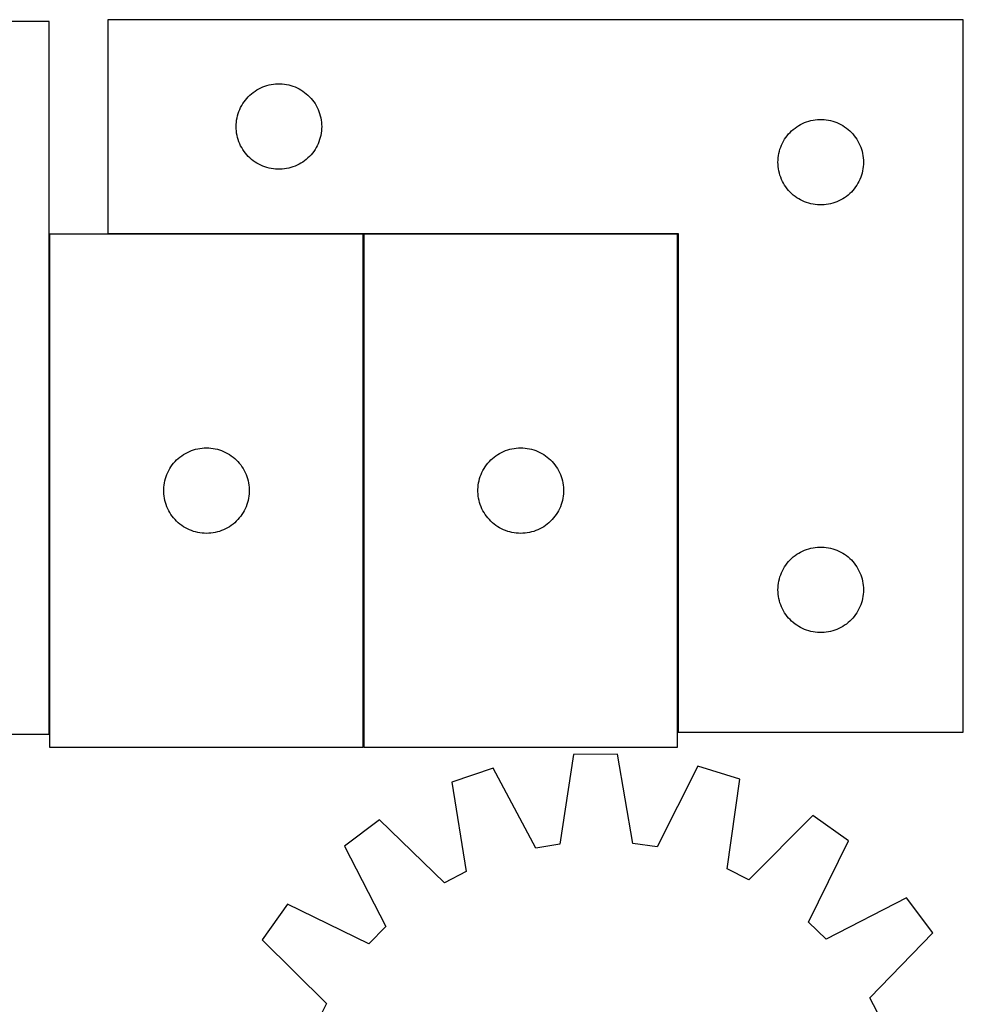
# Model space of a CAD drawing. Header units: millimetres. Extents: x 7 to 1493, y 7 to 2993.
# Tile 13 of 13: x 1150 to 1481, y 2648 to 2993. Entities that reach past the tile are written whole.
import ezdxf

# ---------------------------------------------------------------- set-up
doc = ezdxf.new("R2010")
doc.units = ezdxf.units.MM
doc.layers.add('COMMON', color=5, linetype='CONTINUOUS', true_color=0x0000ff)
doc.layers.add('CUT', color=7, linetype='CONTINUOUS', true_color=0x000000)

msp = doc.modelspace()

# ---------------------------------------------------------------- linework, layer by layer
at = {"layer": 'COMMON'}
for p, q in [((1160.649322, 2918.238588), (1160.649322, 2742.84899)), ((1270.749323, 2918.338589), (1181.149325, 2918.338589)), ((1270.849323, 2918.238588), (1270.849323, 2738.238588)), ((1380.949324, 2918.338589), (1270.949324, 2918.338589)), ((1381.049325, 2743.438589), (1381.049325, 2918.238588))]:
    msp.add_line(p, q, dxfattribs=at)
at = {"layer": 'CUT'}
for p, q in [((1160.549322, 2992.84899), (860.549322, 2992.84899)), ((1160.549322, 2742.84899), (1160.549322, 2992.84899)), ((1481.149325, 2993.438589), (1181.149325, 2993.438589)), ((1181.149325, 2993.438589), (1181.149325, 2918.438589)), ((1481.149325, 2743.438589), (1481.149325, 2993.438589)), ((1237.704008, 2970.537555), (1238.460113, 2970.695559)), ((1238.460113, 2970.695559), (1239.223349, 2970.81443)), ((1239.223349, 2970.81443), (1239.991693, 2970.893852)), ((1239.991693, 2970.893852), (1240.763106, 2970.933616)), ((1240.763106, 2970.933616), (1241.535543, 2970.933616)), ((1241.535543, 2970.933616), (1242.306957, 2970.893852)), ((1242.306957, 2970.893852), (1243.0753, 2970.81443)), ((1243.0753, 2970.81443), (1243.838536, 2970.695559)), ((1243.838536, 2970.695559), (1244.594641, 2970.537555)), ((1230.960224, 2966.94687), (1231.540427, 2967.456796)), ((1231.540427, 2967.456796), (1232.14611, 2967.936178)), ((1232.14611, 2967.936178), (1232.775669, 2968.383745)), ((1232.775669, 2968.383745), (1233.427433, 2968.798309)), ((1233.427433, 2968.798309), (1234.099673, 2969.178771)), ((1234.099673, 2969.178771), (1234.790609, 2969.524123)), ((1234.790609, 2969.524123), (1235.498406, 2969.833449)), ((1235.498406, 2969.833449), (1236.221189, 2970.105928)), ((1236.221189, 2970.105928), (1236.95704, 2970.340838)), ((1236.95704, 2970.340838), (1237.704008, 2970.537555)), ((1244.594641, 2970.537555), (1245.341609, 2970.340838)), ((1245.341609, 2970.340838), (1246.07746, 2970.105928)), ((1246.07746, 2970.105928), (1246.800243, 2969.833449)), ((1246.800243, 2969.833449), (1247.50804, 2969.524123)), ((1247.50804, 2969.524123), (1248.198976, 2969.178771)), ((1248.198976, 2969.178771), (1248.871217, 2968.798309)), ((1248.871217, 2968.798309), (1249.52298, 2968.383745)), ((1249.52298, 2968.383745), (1250.152539, 2967.936178)), ((1250.152539, 2967.936178), (1250.758222, 2967.456796)), ((1250.758222, 2967.456796), (1251.338425, 2966.94687)), ((1228.095046, 2963.32681), (1228.492691, 2963.989032)), ((1228.492691, 2963.989032), (1228.9239, 2964.629906)), ((1228.9239, 2964.629906), (1229.387527, 2965.247732)), ((1229.387527, 2965.247732), (1229.882346, 2965.840871)), ((1229.882346, 2965.840871), (1230.407042, 2966.407752)), ((1230.407042, 2966.407752), (1230.960224, 2966.94687)), ((1251.338425, 2966.94687), (1251.891607, 2966.407752)), ((1251.891607, 2966.407752), (1252.416304, 2965.840871)), ((1252.416304, 2965.840871), (1252.911122, 2965.247732)), ((1252.911122, 2965.247732), (1253.37475, 2964.629906)), ((1253.37475, 2964.629906), (1253.805958, 2963.989032)), ((1253.805958, 2963.989032), (1254.203603, 2963.32681)), ((1226.643909, 2959.758656), (1226.859794, 2960.500312)), ((1226.859794, 2960.500312), (1227.113572, 2961.229871)), ((1227.113572, 2961.229871), (1227.404571, 2961.945398)), ((1227.404571, 2961.945398), (1227.732018, 2962.644996)), ((1227.732018, 2962.644996), (1228.095046, 2963.32681)), ((1254.203603, 2963.32681), (1254.566631, 2962.644996)), ((1254.566631, 2962.644996), (1254.894078, 2961.945398)), ((1254.894078, 2961.945398), (1255.185077, 2961.229871)), ((1255.185077, 2961.229871), (1255.438855, 2960.500312)), ((1255.438855, 2960.500312), (1255.65474, 2959.758656)), ((1226.169213, 2956.710771), (1226.228826, 2957.480904)), ((1226.228826, 2957.480904), (1226.328006, 2958.246948)), ((1226.328006, 2958.246948), (1226.466489, 2959.00687)), ((1226.466489, 2959.00687), (1226.643909, 2959.758656)), ((1255.65474, 2959.758656), (1255.83216, 2959.00687)), ((1255.83216, 2959.00687), (1255.970643, 2958.246948)), ((1255.970643, 2958.246948), (1256.069823, 2957.480904)), ((1256.069823, 2957.480904), (1256.129436, 2956.710771)), ((1424.099673, 2956.678771), (1424.790609, 2957.024123)), ((1424.790609, 2957.024123), (1425.498406, 2957.333449)), ((1425.498406, 2957.333449), (1426.221189, 2957.605928)), ((1426.221189, 2957.605928), (1426.95704, 2957.840838)), ((1426.95704, 2957.840838), (1427.704008, 2958.037555)), ((1427.704008, 2958.037555), (1428.460113, 2958.195559)), ((1428.460113, 2958.195559), (1429.223349, 2958.31443)), ((1429.223349, 2958.31443), (1429.991693, 2958.393852)), ((1429.991693, 2958.393852), (1430.763106, 2958.433616)), ((1430.763106, 2958.433616), (1431.535543, 2958.433616)), ((1431.535543, 2958.433616), (1432.306957, 2958.393852)), ((1432.306957, 2958.393852), (1433.0753, 2958.31443)), ((1433.0753, 2958.31443), (1433.838536, 2958.195559)), ((1433.838536, 2958.195559), (1434.594641, 2958.037555)), ((1434.594641, 2958.037555), (1435.341609, 2957.840838)), ((1435.341609, 2957.840838), (1436.07746, 2957.605928)), ((1436.07746, 2957.605928), (1436.800243, 2957.333449)), ((1436.800243, 2957.333449), (1437.50804, 2957.024123)), ((1437.50804, 2957.024123), (1438.198976, 2956.678771)), ((1226.149325, 2955.938589), (1226.169213, 2956.710771)), ((1226.169213, 2955.166408), (1226.149325, 2955.938589)), ((1226.228826, 2954.396274), (1226.169213, 2955.166408)), ((1226.328006, 2953.630231), (1226.228826, 2954.396274)), ((1226.466489, 2952.870308), (1226.328006, 2953.630231)), ((1255.970643, 2953.630231), (1255.83216, 2952.870308)), ((1256.069823, 2954.396274), (1255.970643, 2953.630231)), ((1256.129436, 2955.166408), (1256.069823, 2954.396274)), ((1256.129436, 2956.710771), (1256.149325, 2955.938589)), ((1256.149325, 2955.938589), (1256.129436, 2955.166408)), ((1419.387527, 2952.747732), (1419.882346, 2953.340871)), ((1419.882346, 2953.340871), (1420.407042, 2953.907752)), ((1420.407042, 2953.907752), (1420.960224, 2954.44687)), ((1420.960224, 2954.44687), (1421.540427, 2954.956796)), ((1421.540427, 2954.956796), (1422.14611, 2955.436178)), ((1422.14611, 2955.436178), (1422.775669, 2955.883745)), ((1422.775669, 2955.883745), (1423.427433, 2956.298309)), ((1423.427433, 2956.298309), (1424.099673, 2956.678771)), ((1438.198976, 2956.678771), (1438.871217, 2956.298309)), ((1438.871217, 2956.298309), (1439.52298, 2955.883745)), ((1439.52298, 2955.883745), (1440.152539, 2955.436178)), ((1440.152539, 2955.436178), (1440.758222, 2954.956796)), ((1440.758222, 2954.956796), (1441.338425, 2954.44687)), ((1441.338425, 2954.44687), (1441.891607, 2953.907752)), ((1441.891607, 2953.907752), (1442.416304, 2953.340871)), ((1442.416304, 2953.340871), (1442.911122, 2952.747732)), ((1226.643909, 2952.118523), (1226.466489, 2952.870308)), ((1226.859794, 2951.376867), (1226.643909, 2952.118523)), ((1227.113572, 2950.647308), (1226.859794, 2951.376867)), ((1227.404571, 2949.931781), (1227.113572, 2950.647308)), ((1227.732018, 2949.232183), (1227.404571, 2949.931781)), ((1254.894078, 2949.931781), (1254.566631, 2949.232183)), ((1255.185077, 2950.647308), (1254.894078, 2949.931781)), ((1255.438855, 2951.376867), (1255.185077, 2950.647308)), ((1255.65474, 2952.118523), (1255.438855, 2951.376867)), ((1255.83216, 2952.870308), (1255.65474, 2952.118523)), ((1417.404571, 2949.445398), (1417.732018, 2950.144996)), ((1417.732018, 2950.144996), (1418.095046, 2950.82681)), ((1418.095046, 2950.82681), (1418.492691, 2951.489032)), ((1418.492691, 2951.489032), (1418.9239, 2952.129906)), ((1418.9239, 2952.129906), (1419.387527, 2952.747732)), ((1442.911122, 2952.747732), (1443.37475, 2952.129906)), ((1443.37475, 2952.129906), (1443.805958, 2951.489032)), ((1443.805958, 2951.489032), (1444.203603, 2950.82681)), ((1444.203603, 2950.82681), (1444.566631, 2950.144996)), ((1444.566631, 2950.144996), (1444.894078, 2949.445398)), ((1228.095046, 2948.550368), (1227.732018, 2949.232183)), ((1228.492691, 2947.888147), (1228.095046, 2948.550368)), ((1228.9239, 2947.247273), (1228.492691, 2947.888147)), ((1229.387527, 2946.629447), (1228.9239, 2947.247273)), ((1229.882346, 2946.036308), (1229.387527, 2946.629447)), ((1252.911122, 2946.629447), (1252.416304, 2946.036308)), ((1253.37475, 2947.247273), (1252.911122, 2946.629447)), ((1253.805958, 2947.888147), (1253.37475, 2947.247273)), ((1254.203603, 2948.550368), (1253.805958, 2947.888147)), ((1254.566631, 2949.232183), (1254.203603, 2948.550368)), ((1416.328006, 2945.746948), (1416.466489, 2946.50687)), ((1416.466489, 2946.50687), (1416.643909, 2947.258656)), ((1416.643909, 2947.258656), (1416.859794, 2948.000312)), ((1416.859794, 2948.000312), (1417.113572, 2948.729871)), ((1417.113572, 2948.729871), (1417.404571, 2949.445398)), ((1444.894078, 2949.445398), (1445.185077, 2948.729871)), ((1445.185077, 2948.729871), (1445.438855, 2948.000312)), ((1445.438855, 2948.000312), (1445.65474, 2947.258656)), ((1445.65474, 2947.258656), (1445.83216, 2946.50687)), ((1445.83216, 2946.50687), (1445.970643, 2945.746948)), ((1230.407042, 2945.469427), (1229.882346, 2946.036308)), ((1230.960224, 2944.930309), (1230.407042, 2945.469427)), ((1231.540427, 2944.420383), (1230.960224, 2944.930309)), ((1232.14611, 2943.941001), (1231.540427, 2944.420383)), ((1232.775669, 2943.493434), (1232.14611, 2943.941001)), ((1233.427433, 2943.07887), (1232.775669, 2943.493434)), ((1234.099673, 2942.698407), (1233.427433, 2943.07887)), ((1248.871217, 2943.07887), (1248.198976, 2942.698407)), ((1249.52298, 2943.493434), (1248.871217, 2943.07887)), ((1250.152539, 2943.941001), (1249.52298, 2943.493434)), ((1250.758222, 2944.420383), (1250.152539, 2943.941001)), ((1251.338425, 2944.930309), (1250.758222, 2944.420383)), ((1251.891607, 2945.469427), (1251.338425, 2944.930309)), ((1252.416304, 2946.036308), (1251.891607, 2945.469427)), ((1416.149325, 2943.438589), (1416.169213, 2944.210771)), ((1416.169213, 2942.666408), (1416.149325, 2943.438589)), ((1416.169213, 2944.210771), (1416.228826, 2944.980904)), ((1416.228826, 2944.980904), (1416.328006, 2945.746948)), ((1445.970643, 2945.746948), (1446.069823, 2944.980904)), ((1446.069823, 2944.980904), (1446.129436, 2944.210771)), ((1446.129436, 2944.210771), (1446.149325, 2943.438589)), ((1446.149325, 2943.438589), (1446.129436, 2942.666408)), ((1234.790609, 2942.353055), (1234.099673, 2942.698407)), ((1235.498406, 2942.04373), (1234.790609, 2942.353055)), ((1236.221189, 2941.771251), (1235.498406, 2942.04373)), ((1236.95704, 2941.536341), (1236.221189, 2941.771251)), ((1237.704008, 2941.339624), (1236.95704, 2941.536341)), ((1238.460113, 2941.18162), (1237.704008, 2941.339624)), ((1239.223349, 2941.062749), (1238.460113, 2941.18162)), ((1239.991693, 2940.983327), (1239.223349, 2941.062749)), ((1240.763106, 2940.943562), (1239.991693, 2940.983327)), ((1241.535543, 2940.943562), (1240.763106, 2940.943562)), ((1242.306957, 2940.983327), (1241.535543, 2940.943562)), ((1243.0753, 2941.062749), (1242.306957, 2940.983327)), ((1243.838536, 2941.18162), (1243.0753, 2941.062749)), ((1244.594641, 2941.339624), (1243.838536, 2941.18162)), ((1245.341609, 2941.536341), (1244.594641, 2941.339624)), ((1246.07746, 2941.771251), (1245.341609, 2941.536341)), ((1246.800243, 2942.04373), (1246.07746, 2941.771251)), ((1247.50804, 2942.353055), (1246.800243, 2942.04373)), ((1248.198976, 2942.698407), (1247.50804, 2942.353055)), ((1416.228826, 2941.896274), (1416.169213, 2942.666408)), ((1416.328006, 2941.130231), (1416.228826, 2941.896274)), ((1416.466489, 2940.370308), (1416.328006, 2941.130231)), ((1416.643909, 2939.618523), (1416.466489, 2940.370308)), ((1416.859794, 2938.876867), (1416.643909, 2939.618523)), ((1445.65474, 2939.618523), (1445.438855, 2938.876867)), ((1445.83216, 2940.370308), (1445.65474, 2939.618523)), ((1445.970643, 2941.130231), (1445.83216, 2940.370308)), ((1446.069823, 2941.896274), (1445.970643, 2941.130231)), ((1446.129436, 2942.666408), (1446.069823, 2941.896274)), ((1417.113572, 2938.147308), (1416.859794, 2938.876867)), ((1417.404571, 2937.431781), (1417.113572, 2938.147308)), ((1417.732018, 2936.732183), (1417.404571, 2937.431781)), ((1418.095046, 2936.050368), (1417.732018, 2936.732183)), ((1418.492691, 2935.388147), (1418.095046, 2936.050368)), ((1444.203603, 2936.050368), (1443.805958, 2935.388147)), ((1444.566631, 2936.732183), (1444.203603, 2936.050368)), ((1444.894078, 2937.431781), (1444.566631, 2936.732183)), ((1445.185077, 2938.147308), (1444.894078, 2937.431781)), ((1445.438855, 2938.876867), (1445.185077, 2938.147308)), ((1418.9239, 2934.747273), (1418.492691, 2935.388147)), ((1419.387527, 2934.129447), (1418.9239, 2934.747273)), ((1419.882346, 2933.536308), (1419.387527, 2934.129447)), ((1420.407042, 2932.969427), (1419.882346, 2933.536308)), ((1420.960224, 2932.430309), (1420.407042, 2932.969427)), ((1441.891607, 2932.969427), (1441.338425, 2932.430309)), ((1442.416304, 2933.536308), (1441.891607, 2932.969427)), ((1442.911122, 2934.129447), (1442.416304, 2933.536308)), ((1443.37475, 2934.747273), (1442.911122, 2934.129447)), ((1443.805958, 2935.388147), (1443.37475, 2934.747273)), ((1421.540427, 2931.920383), (1420.960224, 2932.430309)), ((1422.14611, 2931.441001), (1421.540427, 2931.920383)), ((1422.775669, 2930.993434), (1422.14611, 2931.441001)), ((1423.427433, 2930.57887), (1422.775669, 2930.993434)), ((1424.099673, 2930.198407), (1423.427433, 2930.57887)), ((1424.790609, 2929.853055), (1424.099673, 2930.198407)), ((1425.498406, 2929.54373), (1424.790609, 2929.853055)), ((1426.221189, 2929.271251), (1425.498406, 2929.54373)), ((1426.95704, 2929.036341), (1426.221189, 2929.271251)), ((1436.07746, 2929.271251), (1435.341609, 2929.036341)), ((1436.800243, 2929.54373), (1436.07746, 2929.271251)), ((1437.50804, 2929.853055), (1436.800243, 2929.54373)), ((1438.198976, 2930.198407), (1437.50804, 2929.853055)), ((1438.871217, 2930.57887), (1438.198976, 2930.198407)), ((1439.52298, 2930.993434), (1438.871217, 2930.57887)), ((1440.152539, 2931.441001), (1439.52298, 2930.993434)), ((1440.758222, 2931.920383), (1440.152539, 2931.441001)), ((1441.338425, 2932.430309), (1440.758222, 2931.920383)), ((1427.704008, 2928.839624), (1426.95704, 2929.036341)), ((1428.460113, 2928.68162), (1427.704008, 2928.839624)), ((1429.223349, 2928.562749), (1428.460113, 2928.68162)), ((1429.991693, 2928.483327), (1429.223349, 2928.562749)), ((1430.763106, 2928.443562), (1429.991693, 2928.483327)), ((1431.535543, 2928.443562), (1430.763106, 2928.443562)), ((1432.306957, 2928.483327), (1431.535543, 2928.443562)), ((1433.0753, 2928.562749), (1432.306957, 2928.483327)), ((1433.838536, 2928.68162), (1433.0753, 2928.562749)), ((1434.594641, 2928.839624), (1433.838536, 2928.68162)), ((1435.341609, 2929.036341), (1434.594641, 2928.839624)), ((1270.749323, 2918.238588), (1160.749323, 2918.238588)), ((1160.749323, 2918.238588), (1160.749323, 2738.238588)), ((1181.149325, 2918.438589), (1381.149325, 2918.438589)), ((1270.749323, 2738.238588), (1270.749323, 2918.238588)), ((1380.949324, 2918.238588), (1270.949324, 2918.238588)), ((1270.949324, 2918.238588), (1270.949324, 2738.238588)), ((1380.949324, 2738.238588), (1380.949324, 2918.238588)), ((1381.149325, 2918.438589), (1381.149325, 2743.438589)), ((1211.929256, 2842.744004), (1212.681042, 2842.921424)), ((1212.681042, 2842.921424), (1213.440964, 2843.059907)), ((1213.440964, 2843.059907), (1214.207008, 2843.159087)), ((1214.207008, 2843.159087), (1214.977141, 2843.2187)), ((1214.977141, 2843.2187), (1215.749323, 2843.238588)), ((1215.749323, 2843.238588), (1216.521504, 2843.2187)), ((1216.521504, 2843.2187), (1217.291638, 2843.159087)), ((1217.291638, 2843.159087), (1218.057681, 2843.059907)), ((1218.057681, 2843.059907), (1218.817604, 2842.921424)), ((1218.817604, 2842.921424), (1219.569389, 2842.744004)), ((1322.129257, 2842.744004), (1322.881043, 2842.921424)), ((1322.881043, 2842.921424), (1323.640965, 2843.059907)), ((1323.640965, 2843.059907), (1324.407009, 2843.159087)), ((1324.407009, 2843.159087), (1325.177142, 2843.2187)), ((1325.177142, 2843.2187), (1325.949324, 2843.238588)), ((1325.949324, 2843.238588), (1326.721505, 2843.2187)), ((1326.721505, 2843.2187), (1327.491639, 2843.159087)), ((1327.491639, 2843.159087), (1328.257682, 2843.059907)), ((1328.257682, 2843.059907), (1329.017605, 2842.921424)), ((1329.017605, 2842.921424), (1329.76939, 2842.744004)), ((1205.28016, 2838.980871), (1205.847041, 2839.505567)), ((1205.847041, 2839.505567), (1206.44018, 2840.000386)), ((1206.44018, 2840.000386), (1207.058006, 2840.464013)), ((1207.058006, 2840.464013), (1207.69888, 2840.895222)), ((1207.69888, 2840.895222), (1208.361102, 2841.292867)), ((1208.361102, 2841.292867), (1209.042916, 2841.655895)), ((1209.042916, 2841.655895), (1209.742514, 2841.983342)), ((1209.742514, 2841.983342), (1210.458041, 2842.274341)), ((1210.458041, 2842.274341), (1211.1876, 2842.528119)), ((1211.1876, 2842.528119), (1211.929256, 2842.744004)), ((1219.569389, 2842.744004), (1220.311045, 2842.528119)), ((1220.311045, 2842.528119), (1221.040604, 2842.274341)), ((1221.040604, 2842.274341), (1221.756131, 2841.983342)), ((1221.756131, 2841.983342), (1222.455729, 2841.655895)), ((1222.455729, 2841.655895), (1223.137544, 2841.292867)), ((1223.137544, 2841.292867), (1223.799765, 2840.895222)), ((1223.799765, 2840.895222), (1224.440639, 2840.464013)), ((1224.440639, 2840.464013), (1225.058465, 2840.000386)), ((1225.058465, 2840.000386), (1225.651604, 2839.505567)), ((1225.651604, 2839.505567), (1226.218485, 2838.980871)), ((1315.480161, 2838.980871), (1316.047042, 2839.505567)), ((1316.047042, 2839.505567), (1316.640181, 2840.000386)), ((1316.640181, 2840.000386), (1317.258007, 2840.464013)), ((1317.258007, 2840.464013), (1317.898881, 2840.895222)), ((1317.898881, 2840.895222), (1318.561103, 2841.292867)), ((1318.561103, 2841.292867), (1319.242917, 2841.655895)), ((1319.242917, 2841.655895), (1319.942515, 2841.983342)), ((1319.942515, 2841.983342), (1320.658042, 2842.274341)), ((1320.658042, 2842.274341), (1321.387601, 2842.528119)), ((1321.387601, 2842.528119), (1322.129257, 2842.744004)), ((1329.76939, 2842.744004), (1330.511046, 2842.528119)), ((1330.511046, 2842.528119), (1331.240605, 2842.274341)), ((1331.240605, 2842.274341), (1331.956132, 2841.983342)), ((1331.956132, 2841.983342), (1332.65573, 2841.655895)), ((1332.65573, 2841.655895), (1333.337545, 2841.292867)), ((1333.337545, 2841.292867), (1333.999766, 2840.895222)), ((1333.999766, 2840.895222), (1334.64064, 2840.464013)), ((1334.64064, 2840.464013), (1335.258466, 2840.000386)), ((1335.258466, 2840.000386), (1335.851605, 2839.505567)), ((1335.851605, 2839.505567), (1336.418486, 2838.980871)), ((1202.509141, 2835.28824), (1202.889603, 2835.96048)), ((1202.889603, 2835.96048), (1203.304167, 2836.612244)), ((1203.304167, 2836.612244), (1203.751734, 2837.241803)), ((1203.751734, 2837.241803), (1204.231116, 2837.847486)), ((1204.231116, 2837.847486), (1204.741042, 2838.427688)), ((1204.741042, 2838.427688), (1205.28016, 2838.980871)), ((1226.218485, 2838.980871), (1226.757603, 2838.427688)), ((1226.757603, 2838.427688), (1227.267529, 2837.847486)), ((1227.267529, 2837.847486), (1227.746911, 2837.241803)), ((1227.746911, 2837.241803), (1228.194478, 2836.612244)), ((1228.194478, 2836.612244), (1228.609042, 2835.96048)), ((1228.609042, 2835.96048), (1228.989505, 2835.28824)), ((1312.709142, 2835.28824), (1313.089604, 2835.96048)), ((1313.089604, 2835.96048), (1313.504168, 2836.612244)), ((1313.504168, 2836.612244), (1313.951735, 2837.241803)), ((1313.951735, 2837.241803), (1314.431117, 2837.847486)), ((1314.431117, 2837.847486), (1314.941043, 2838.427688)), ((1314.941043, 2838.427688), (1315.480161, 2838.980871)), ((1336.418486, 2838.980871), (1336.957604, 2838.427688)), ((1336.957604, 2838.427688), (1337.46753, 2837.847486)), ((1337.46753, 2837.847486), (1337.946912, 2837.241803)), ((1337.946912, 2837.241803), (1338.394479, 2836.612244)), ((1338.394479, 2836.612244), (1338.809043, 2835.96048)), ((1338.809043, 2835.96048), (1339.189506, 2835.28824)), ((1201.150357, 2831.683905), (1201.347074, 2832.430873)), ((1201.347074, 2832.430873), (1201.581984, 2833.166724)), ((1201.581984, 2833.166724), (1201.854463, 2833.889507)), ((1201.854463, 2833.889507), (1202.163789, 2834.597304)), ((1202.163789, 2834.597304), (1202.509141, 2835.28824)), ((1228.989505, 2835.28824), (1229.334857, 2834.597304)), ((1229.334857, 2834.597304), (1229.644182, 2833.889507)), ((1229.644182, 2833.889507), (1229.916661, 2833.166724)), ((1229.916661, 2833.166724), (1230.151571, 2832.430873)), ((1230.151571, 2832.430873), (1230.348288, 2831.683905)), ((1311.350358, 2831.683905), (1311.547075, 2832.430873)), ((1311.547075, 2832.430873), (1311.781985, 2833.166724)), ((1311.781985, 2833.166724), (1312.054464, 2833.889507)), ((1312.054464, 2833.889507), (1312.36379, 2834.597304)), ((1312.36379, 2834.597304), (1312.709142, 2835.28824)), ((1339.189506, 2835.28824), (1339.534858, 2834.597304)), ((1339.534858, 2834.597304), (1339.844183, 2833.889507)), ((1339.844183, 2833.889507), (1340.116662, 2833.166724)), ((1340.116662, 2833.166724), (1340.351572, 2832.430873)), ((1340.351572, 2832.430873), (1340.548289, 2831.683905)), ((1200.754296, 2828.624807), (1200.79406, 2829.39622)), ((1200.79406, 2829.39622), (1200.873482, 2830.164564)), ((1200.873482, 2830.164564), (1200.992353, 2830.9278)), ((1200.992353, 2830.9278), (1201.150357, 2831.683905)), ((1230.348288, 2831.683905), (1230.506292, 2830.9278)), ((1230.506292, 2830.9278), (1230.625163, 2830.164564)), ((1230.625163, 2830.164564), (1230.704585, 2829.39622)), ((1230.704585, 2829.39622), (1230.74435, 2828.624807)), ((1310.954297, 2828.624807), (1310.994061, 2829.39622)), ((1310.994061, 2829.39622), (1311.073483, 2830.164564)), ((1311.073483, 2830.164564), (1311.192354, 2830.9278)), ((1311.192354, 2830.9278), (1311.350358, 2831.683905)), ((1340.548289, 2831.683905), (1340.706293, 2830.9278)), ((1340.706293, 2830.9278), (1340.825164, 2830.164564)), ((1340.825164, 2830.164564), (1340.904586, 2829.39622)), ((1340.904586, 2829.39622), (1340.944351, 2828.624807)), ((1200.754296, 2827.85237), (1200.754296, 2828.624807)), ((1200.79406, 2827.080956), (1200.754296, 2827.85237)), ((1200.873482, 2826.312613), (1200.79406, 2827.080956)), ((1200.992353, 2825.549377), (1200.873482, 2826.312613)), ((1201.150357, 2824.793272), (1200.992353, 2825.549377)), ((1230.506292, 2825.549377), (1230.348288, 2824.793272)), ((1230.625163, 2826.312613), (1230.506292, 2825.549377)), ((1230.704585, 2827.080956), (1230.625163, 2826.312613)), ((1230.74435, 2827.85237), (1230.704585, 2827.080956)), ((1230.74435, 2828.624807), (1230.74435, 2827.85237)), ((1310.954297, 2827.85237), (1310.954297, 2828.624807)), ((1310.994061, 2827.080956), (1310.954297, 2827.85237)), ((1311.073483, 2826.312613), (1310.994061, 2827.080956)), ((1311.192354, 2825.549377), (1311.073483, 2826.312613)), ((1311.350358, 2824.793272), (1311.192354, 2825.549377)), ((1340.706293, 2825.549377), (1340.548289, 2824.793272)), ((1340.825164, 2826.312613), (1340.706293, 2825.549377)), ((1340.904586, 2827.080956), (1340.825164, 2826.312613)), ((1340.944351, 2827.85237), (1340.904586, 2827.080956)), ((1340.944351, 2828.624807), (1340.944351, 2827.85237)), ((1201.347074, 2824.046304), (1201.150357, 2824.793272)), ((1201.581984, 2823.310453), (1201.347074, 2824.046304)), ((1201.854463, 2822.58767), (1201.581984, 2823.310453)), ((1202.163789, 2821.879873), (1201.854463, 2822.58767)), ((1229.644182, 2822.58767), (1229.334857, 2821.879873)), ((1229.916661, 2823.310453), (1229.644182, 2822.58767)), ((1230.151571, 2824.046304), (1229.916661, 2823.310453)), ((1230.348288, 2824.793272), (1230.151571, 2824.046304)), ((1311.547075, 2824.046304), (1311.350358, 2824.793272)), ((1311.781985, 2823.310453), (1311.547075, 2824.046304)), ((1312.054464, 2822.58767), (1311.781985, 2823.310453)), ((1312.36379, 2821.879873), (1312.054464, 2822.58767)), ((1339.844183, 2822.58767), (1339.534858, 2821.879873)), ((1340.116662, 2823.310453), (1339.844183, 2822.58767)), ((1340.351572, 2824.046304), (1340.116662, 2823.310453)), ((1340.548289, 2824.793272), (1340.351572, 2824.046304)), ((1202.509141, 2821.188937), (1202.163789, 2821.879873)), ((1202.889603, 2820.516696), (1202.509141, 2821.188937)), ((1203.304167, 2819.864933), (1202.889603, 2820.516696)), ((1203.751734, 2819.235374), (1203.304167, 2819.864933)), ((1204.231116, 2818.629691), (1203.751734, 2819.235374)), ((1204.741042, 2818.049488), (1204.231116, 2818.629691)), ((1227.267529, 2818.629691), (1226.757603, 2818.049488)), ((1227.746911, 2819.235374), (1227.267529, 2818.629691)), ((1228.194478, 2819.864933), (1227.746911, 2819.235374)), ((1228.609042, 2820.516696), (1228.194478, 2819.864933)), ((1228.989505, 2821.188937), (1228.609042, 2820.516696)), ((1229.334857, 2821.879873), (1228.989505, 2821.188937)), ((1312.709142, 2821.188937), (1312.36379, 2821.879873)), ((1313.089604, 2820.516696), (1312.709142, 2821.188937)), ((1313.504168, 2819.864933), (1313.089604, 2820.516696)), ((1313.951735, 2819.235374), (1313.504168, 2819.864933)), ((1314.431117, 2818.629691), (1313.951735, 2819.235374)), ((1314.941043, 2818.049488), (1314.431117, 2818.629691)), ((1337.46753, 2818.629691), (1336.957604, 2818.049488)), ((1337.946912, 2819.235374), (1337.46753, 2818.629691)), ((1338.394479, 2819.864933), (1337.946912, 2819.235374)), ((1338.809043, 2820.516696), (1338.394479, 2819.864933)), ((1339.189506, 2821.188937), (1338.809043, 2820.516696)), ((1339.534858, 2821.879873), (1339.189506, 2821.188937)), ((1205.28016, 2817.496306), (1204.741042, 2818.049488)), ((1205.847041, 2816.971609), (1205.28016, 2817.496306)), ((1206.44018, 2816.476791), (1205.847041, 2816.971609)), ((1207.058006, 2816.013163), (1206.44018, 2816.476791)), ((1207.69888, 2815.581955), (1207.058006, 2816.013163)), ((1208.361102, 2815.18431), (1207.69888, 2815.581955)), ((1209.042916, 2814.821282), (1208.361102, 2815.18431)), ((1223.137544, 2815.18431), (1222.455729, 2814.821282)), ((1223.799765, 2815.581955), (1223.137544, 2815.18431)), ((1224.440639, 2816.013163), (1223.799765, 2815.581955)), ((1225.058465, 2816.476791), (1224.440639, 2816.013163)), ((1225.651604, 2816.971609), (1225.058465, 2816.476791)), ((1226.218485, 2817.496306), (1225.651604, 2816.971609)), ((1226.757603, 2818.049488), (1226.218485, 2817.496306)), ((1315.480161, 2817.496306), (1314.941043, 2818.049488)), ((1316.047042, 2816.971609), (1315.480161, 2817.496306)), ((1316.640181, 2816.476791), (1316.047042, 2816.971609)), ((1317.258007, 2816.013163), (1316.640181, 2816.476791)), ((1317.898881, 2815.581955), (1317.258007, 2816.013163)), ((1318.561103, 2815.18431), (1317.898881, 2815.581955)), ((1319.242917, 2814.821282), (1318.561103, 2815.18431)), ((1333.337545, 2815.18431), (1332.65573, 2814.821282)), ((1333.999766, 2815.581955), (1333.337545, 2815.18431)), ((1334.64064, 2816.013163), (1333.999766, 2815.581955)), ((1335.258466, 2816.476791), (1334.64064, 2816.013163)), ((1335.851605, 2816.971609), (1335.258466, 2816.476791)), ((1336.418486, 2817.496306), (1335.851605, 2816.971609)), ((1336.957604, 2818.049488), (1336.418486, 2817.496306)), ((1209.742514, 2814.493835), (1209.042916, 2814.821282)), ((1210.458041, 2814.202836), (1209.742514, 2814.493835)), ((1211.1876, 2813.949058), (1210.458041, 2814.202836)), ((1211.929256, 2813.733173), (1211.1876, 2813.949058)), ((1212.681042, 2813.555753), (1211.929256, 2813.733173)), ((1213.440964, 2813.41727), (1212.681042, 2813.555753)), ((1214.207008, 2813.31809), (1213.440964, 2813.41727)), ((1214.977141, 2813.258477), (1214.207008, 2813.31809)), ((1215.749323, 2813.238588), (1214.977141, 2813.258477)), ((1216.521504, 2813.258477), (1215.749323, 2813.238588)), ((1217.291638, 2813.31809), (1216.521504, 2813.258477)), ((1218.057681, 2813.41727), (1217.291638, 2813.31809)), ((1218.817604, 2813.555753), (1218.057681, 2813.41727)), ((1219.569389, 2813.733173), (1218.817604, 2813.555753)), ((1220.311045, 2813.949058), (1219.569389, 2813.733173)), ((1221.040604, 2814.202836), (1220.311045, 2813.949058)), ((1221.756131, 2814.493835), (1221.040604, 2814.202836)), ((1222.455729, 2814.821282), (1221.756131, 2814.493835)), ((1319.942515, 2814.493835), (1319.242917, 2814.821282)), ((1320.658042, 2814.202836), (1319.942515, 2814.493835)), ((1321.387601, 2813.949058), (1320.658042, 2814.202836)), ((1322.129257, 2813.733173), (1321.387601, 2813.949058)), ((1322.881043, 2813.555753), (1322.129257, 2813.733173)), ((1323.640965, 2813.41727), (1322.881043, 2813.555753)), ((1324.407009, 2813.31809), (1323.640965, 2813.41727)), ((1325.177142, 2813.258477), (1324.407009, 2813.31809)), ((1325.949324, 2813.238588), (1325.177142, 2813.258477)), ((1326.721505, 2813.258477), (1325.949324, 2813.238588)), ((1327.491639, 2813.31809), (1326.721505, 2813.258477)), ((1328.257682, 2813.41727), (1327.491639, 2813.31809)), ((1329.017605, 2813.555753), (1328.257682, 2813.41727)), ((1329.76939, 2813.733173), (1329.017605, 2813.555753)), ((1330.511046, 2813.949058), (1329.76939, 2813.733173)), ((1331.240605, 2814.202836), (1330.511046, 2813.949058)), ((1331.956132, 2814.493835), (1331.240605, 2814.202836)), ((1332.65573, 2814.821282), (1331.956132, 2814.493835)), ((1428.460113, 2808.195559), (1429.223349, 2808.31443)), ((1429.223349, 2808.31443), (1429.991693, 2808.393852)), ((1429.991693, 2808.393852), (1430.763106, 2808.433616)), ((1430.763106, 2808.433616), (1431.535543, 2808.433616)), ((1431.535543, 2808.433616), (1432.306957, 2808.393852)), ((1432.306957, 2808.393852), (1433.0753, 2808.31443)), ((1433.0753, 2808.31443), (1433.838536, 2808.195559)), ((1420.960224, 2804.44687), (1421.540427, 2804.956796)), ((1421.540427, 2804.956796), (1422.14611, 2805.436178)), ((1422.14611, 2805.436178), (1422.775669, 2805.883745)), ((1422.775669, 2805.883745), (1423.427433, 2806.298309)), ((1423.427433, 2806.298309), (1424.099673, 2806.678771)), ((1424.099673, 2806.678771), (1424.790609, 2807.024123)), ((1424.790609, 2807.024123), (1425.498406, 2807.333449)), ((1425.498406, 2807.333449), (1426.221189, 2807.605928)), ((1426.221189, 2807.605928), (1426.95704, 2807.840838)), ((1426.95704, 2807.840838), (1427.704008, 2808.037555)), ((1427.704008, 2808.037555), (1428.460113, 2808.195559)), ((1433.838536, 2808.195559), (1434.594641, 2808.037555)), ((1434.594641, 2808.037555), (1435.341609, 2807.840838)), ((1435.341609, 2807.840838), (1436.07746, 2807.605928)), ((1436.07746, 2807.605928), (1436.800243, 2807.333449)), ((1436.800243, 2807.333449), (1437.50804, 2807.024123)), ((1437.50804, 2807.024123), (1438.198976, 2806.678771)), ((1438.198976, 2806.678771), (1438.871217, 2806.298309)), ((1438.871217, 2806.298309), (1439.52298, 2805.883745)), ((1439.52298, 2805.883745), (1440.152539, 2805.436178)), ((1440.152539, 2805.436178), (1440.758222, 2804.956796)), ((1440.758222, 2804.956796), (1441.338425, 2804.44687)), ((1418.095046, 2800.82681), (1418.492691, 2801.489032)), ((1418.492691, 2801.489032), (1418.9239, 2802.129906)), ((1418.9239, 2802.129906), (1419.387527, 2802.747732)), ((1419.387527, 2802.747732), (1419.882346, 2803.340871)), ((1419.882346, 2803.340871), (1420.407042, 2803.907752)), ((1420.407042, 2803.907752), (1420.960224, 2804.44687)), ((1441.338425, 2804.44687), (1441.891607, 2803.907752)), ((1441.891607, 2803.907752), (1442.416304, 2803.340871)), ((1442.416304, 2803.340871), (1442.911122, 2802.747732)), ((1442.911122, 2802.747732), (1443.37475, 2802.129906)), ((1443.37475, 2802.129906), (1443.805958, 2801.489032)), ((1443.805958, 2801.489032), (1444.203603, 2800.82681)), ((1416.643909, 2797.258656), (1416.859794, 2798.000312)), ((1416.859794, 2798.000312), (1417.113572, 2798.729871)), ((1417.113572, 2798.729871), (1417.404571, 2799.445398)), ((1417.404571, 2799.445398), (1417.732018, 2800.144996)), ((1417.732018, 2800.144996), (1418.095046, 2800.82681)), ((1444.203603, 2800.82681), (1444.566631, 2800.144996)), ((1444.566631, 2800.144996), (1444.894078, 2799.445398)), ((1444.894078, 2799.445398), (1445.185077, 2798.729871)), ((1445.185077, 2798.729871), (1445.438855, 2798.000312)), ((1445.438855, 2798.000312), (1445.65474, 2797.258656)), ((1416.169213, 2794.210771), (1416.228826, 2794.980904)), ((1416.228826, 2794.980904), (1416.328006, 2795.746948)), ((1416.328006, 2795.746948), (1416.466489, 2796.50687)), ((1416.466489, 2796.50687), (1416.643909, 2797.258656)), ((1445.65474, 2797.258656), (1445.83216, 2796.50687)), ((1445.83216, 2796.50687), (1445.970643, 2795.746948)), ((1445.970643, 2795.746948), (1446.069823, 2794.980904)), ((1446.069823, 2794.980904), (1446.129436, 2794.210771)), ((1416.149325, 2793.438589), (1416.169213, 2794.210771)), ((1416.169213, 2792.666408), (1416.149325, 2793.438589)), ((1416.228826, 2791.896274), (1416.169213, 2792.666408)), ((1416.328006, 2791.130231), (1416.228826, 2791.896274)), ((1416.466489, 2790.370308), (1416.328006, 2791.130231)), ((1445.970643, 2791.130231), (1445.83216, 2790.370308)), ((1446.069823, 2791.896274), (1445.970643, 2791.130231)), ((1446.129436, 2792.666408), (1446.069823, 2791.896274)), ((1446.129436, 2794.210771), (1446.149325, 2793.438589)), ((1446.149325, 2793.438589), (1446.129436, 2792.666408)), ((1416.643909, 2789.618523), (1416.466489, 2790.370308)), ((1416.859794, 2788.876867), (1416.643909, 2789.618523)), ((1417.113572, 2788.147308), (1416.859794, 2788.876867)), ((1417.404571, 2787.431781), (1417.113572, 2788.147308)), ((1445.185077, 2788.147308), (1444.894078, 2787.431781)), ((1445.438855, 2788.876867), (1445.185077, 2788.147308)), ((1445.65474, 2789.618523), (1445.438855, 2788.876867)), ((1445.83216, 2790.370308), (1445.65474, 2789.618523)), ((1417.732018, 2786.732183), (1417.404571, 2787.431781)), ((1418.095046, 2786.050368), (1417.732018, 2786.732183)), ((1418.492691, 2785.388147), (1418.095046, 2786.050368)), ((1418.9239, 2784.747273), (1418.492691, 2785.388147)), ((1419.387527, 2784.129447), (1418.9239, 2784.747273)), ((1419.882346, 2783.536308), (1419.387527, 2784.129447)), ((1442.911122, 2784.129447), (1442.416304, 2783.536308)), ((1443.37475, 2784.747273), (1442.911122, 2784.129447)), ((1443.805958, 2785.388147), (1443.37475, 2784.747273)), ((1444.203603, 2786.050368), (1443.805958, 2785.388147)), ((1444.566631, 2786.732183), (1444.203603, 2786.050368)), ((1444.894078, 2787.431781), (1444.566631, 2786.732183)), ((1420.407042, 2782.969427), (1419.882346, 2783.536308)), ((1420.960224, 2782.430309), (1420.407042, 2782.969427)), ((1421.540427, 2781.920383), (1420.960224, 2782.430309)), ((1422.14611, 2781.441001), (1421.540427, 2781.920383)), ((1422.775669, 2780.993434), (1422.14611, 2781.441001)), ((1423.427433, 2780.57887), (1422.775669, 2780.993434)), ((1424.099673, 2780.198407), (1423.427433, 2780.57887)), ((1438.871217, 2780.57887), (1438.198976, 2780.198407)), ((1439.52298, 2780.993434), (1438.871217, 2780.57887)), ((1440.152539, 2781.441001), (1439.52298, 2780.993434)), ((1440.758222, 2781.920383), (1440.152539, 2781.441001)), ((1441.338425, 2782.430309), (1440.758222, 2781.920383)), ((1441.891607, 2782.969427), (1441.338425, 2782.430309)), ((1442.416304, 2783.536308), (1441.891607, 2782.969427)), ((1424.790609, 2779.853055), (1424.099673, 2780.198407)), ((1425.498406, 2779.54373), (1424.790609, 2779.853055)), ((1426.221189, 2779.271251), (1425.498406, 2779.54373)), ((1426.95704, 2779.036341), (1426.221189, 2779.271251)), ((1427.704008, 2778.839624), (1426.95704, 2779.036341)), ((1428.460113, 2778.68162), (1427.704008, 2778.839624)), ((1429.223349, 2778.562749), (1428.460113, 2778.68162)), ((1429.991693, 2778.483327), (1429.223349, 2778.562749)), ((1430.763106, 2778.443562), (1429.991693, 2778.483327)), ((1431.535543, 2778.443562), (1430.763106, 2778.443562)), ((1432.306957, 2778.483327), (1431.535543, 2778.443562)), ((1433.0753, 2778.562749), (1432.306957, 2778.483327)), ((1433.838536, 2778.68162), (1433.0753, 2778.562749)), ((1434.594641, 2778.839624), (1433.838536, 2778.68162)), ((1435.341609, 2779.036341), (1434.594641, 2778.839624)), ((1436.07746, 2779.271251), (1435.341609, 2779.036341)), ((1436.800243, 2779.54373), (1436.07746, 2779.271251)), ((1437.50804, 2779.853055), (1436.800243, 2779.54373)), ((1438.198976, 2780.198407), (1437.50804, 2779.853055)), ((1060.549322, 2742.84899), (1160.549322, 2742.84899)), ((1381.149325, 2743.438589), (1481.149325, 2743.438589)), ((1160.749323, 2738.238588), (1270.749323, 2738.238588)), ((1270.949324, 2738.238588), (1380.949324, 2738.238588)), ((1359.847154, 2735.768679), (1344.461956, 2735.606693)), ((1365.318935, 2704.479154), (1359.847154, 2735.768679)), ((1344.461956, 2735.606693), (1339.65019, 2704.208896)), ((1316.323033, 2730.84572), (1301.740897, 2725.937375)), ((1331.196002, 2702.778487), (1316.323033, 2730.84572)), ((1388.080081, 2731.601228), (1373.801367, 2703.227066)), ((1402.76233, 2727.000999), (1388.080081, 2731.601228)), ((1301.740897, 2725.937375), (1306.867089, 2694.589378)), ((1398.297308, 2695.552019), (1402.76233, 2727.000999)), ((1276.450413, 2712.714015), (1264.09874, 2703.539773)), ((1299.268699, 2690.61649), (1276.450413, 2712.714015)), ((1428.325626, 2714.313063), (1405.977664, 2691.739996)), ((1440.867725, 2705.40092), (1428.325626, 2714.313063)), ((1426.902968, 2676.87093), (1440.867725, 2705.40092)), ((1264.09874, 2703.539773), (1278.661102, 2675.310137)), ((1339.65019, 2704.208896), (1331.196002, 2702.778487)), ((1373.801367, 2703.227066), (1365.318935, 2704.479154)), ((1306.867089, 2694.589378), (1299.268699, 2690.61649)), ((1405.977664, 2691.739996), (1398.297308, 2695.552019)), ((1461.259077, 2685.434483), (1433.029441, 2670.872121)), ((1470.433319, 2673.08281), (1461.259077, 2685.434483)), ((1244.132303, 2683.148421), (1235.22016, 2670.606322)), ((1272.662293, 2669.183664), (1244.132303, 2683.148421)), ((1278.661102, 2675.310137), (1272.662293, 2669.183664)), ((1433.029441, 2670.872121), (1426.902968, 2676.87093)), ((1235.22016, 2670.606322), (1257.793227, 2648.25836)), ((1448.335794, 2650.264525), (1470.433319, 2673.08281)), ((1452.308682, 2642.666134), (1448.335794, 2650.264525)), ((1257.793227, 2648.25836), (1253.981205, 2640.578004))]:
    msp.add_line(p, q, dxfattribs=at)

doc.saveas('drawing.dxf')
